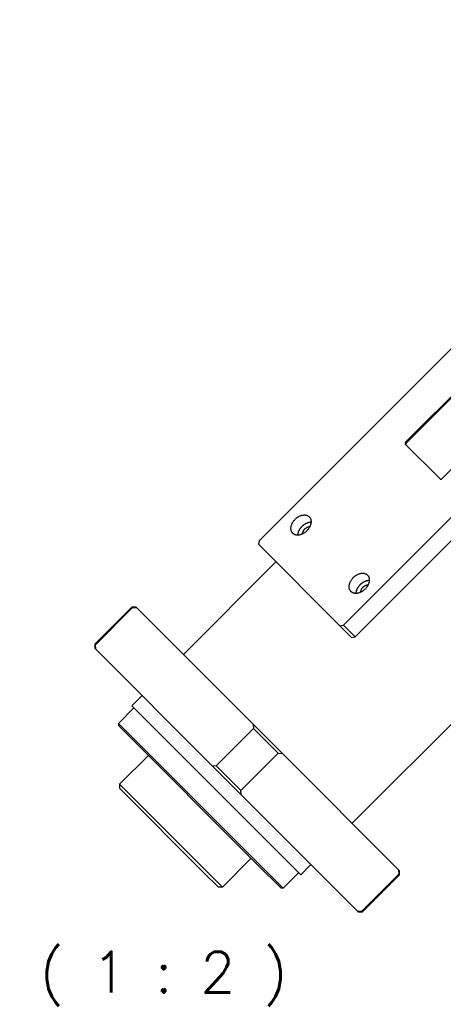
# Model space of a CAD drawing. Extents: x -336 to 855, y -4279 to -3403.
# Tile 14 of 19: x 535 to 608, y -3657 to -3488. Entities that reach past the tile are written whole.
import ezdxf

# ---------------------------------------------------------------- set-up
doc = ezdxf.new("R2010")
doc.units = 0
doc.header["$LTSCALE"] = 25.4
doc.linetypes.add('DASHEDBIDOT', pattern=[12.4, 3, -3, 0.2, -3, 0.2, -3])
doc.layers.add('ATA-TEXT', color=7, linetype='CONTINUOUS')
doc.layers.add('Layer0000', color=7, linetype='CONTINUOUS', lineweight=25)
doc.styles.get("Standard").update_dxf_attribs({"font": 'simplex.shx'})

msp = doc.modelspace()

# ---------------------------------------------------------------- linework, layer by layer
at = {"layer": 'Layer0000', "color": 7, "linetype": 'Continuous', "lineweight": 25}
for p, q in [((670.6742313, -3482.8794177), (575.9219226, -3577.6317263)), ((590.4219226, -3592.1317263), (685.1742313, -3497.3794177)), ((592.4219226, -3594.1317263), (687.1742313, -3499.3794177)), ((653.7628045, -3508.0408444), (601.0833493, -3560.7202996)), ((653.8878045, -3508.1658444), (601.2083493, -3560.8452996)), ((591.9041556, -3626.1408713), (706.1019008, -3511.9431262)), ((607.3333493, -3566.9702996), (660.0128045, -3514.2908444)), ((601.0315726, -3561.0220763), (607.0315726, -3567.0220763)), ((575.9219226, -3577.6317263), (575.8183692, -3578.2352797)), ((575.8183692, -3578.2352797), (589.8183692, -3592.2352797)), ((562.9127776, -3597.1494933), (578.8226802, -3581.2395907)), ((547.7099818, -3595.3817263), (554.0739428, -3589.0177653)), ((547.8076724, -3595.4794169), (554.1716334, -3589.1154559)), ((554.7810496, -3589.0177653), (554.0739428, -3589.0177653)), ((554.1716334, -3589.1154559), (554.0739428, -3589.0177653)), ((554.1716334, -3589.1154559), (554.9164315, -3589.1531472)), ((554.9164394, -3589.1531551), (554.7810496, -3589.0177653)), ((554.9164325, -3589.1531482), (574.9005008, -3609.1372165)), ((589.8183692, -3592.2352797), (590.4219226, -3592.1317263)), ((589.8183692, -3592.2352797), (591.8183692, -3594.2352797)), ((590.4219226, -3592.1317263), (592.4219226, -3594.1317263)), ((547.7099818, -3595.3817263), (547.7099818, -3596.0888331)), ((547.8076724, -3595.4794169), (547.7099818, -3595.3817263)), ((547.8453637, -3596.224215), (547.8076724, -3595.4794169)), ((591.8183692, -3594.2352797), (592.4219226, -3594.1317263)), ((547.8453716, -3596.2242229), (547.7099818, -3596.0888331)), ((547.8453647, -3596.224216), (567.829433, -3616.2082843)), ((554.0739428, -3605.9883281), (555.8417098, -3604.2205611)), ((551.7758458, -3608.9935319), (554.4274962, -3606.3418815)), ((583.0653209, -3634.9797061), (554.0739428, -3605.9883281)), ((551.7758458, -3608.9935319), (551.7758458, -3609.3470853)), ((575.9179814, -3633.1356675), (551.7758458, -3608.9935319)), ((574.9004969, -3609.1372126), (574.9381931, -3609.8820155)), ((579.9164331, -3614.1531488), (574.9005003, -3609.137216)), ((575.6162047, -3633.1874442), (551.7758458, -3609.3470853)), ((568.574232, -3616.2459766), (574.9381931, -3609.8820155)), ((579.1716334, -3614.1154559), (574.9381931, -3609.8820155)), ((572.8076724, -3620.4794169), (579.1716334, -3614.1154559)), ((579.1716334, -3614.1154559), (579.9164366, -3614.1531523)), ((579.9164325, -3614.1531482), (599.9005008, -3634.1372165)), ((551.9526225, -3619.4233569), (556.90237, -3614.4736094)), ((567.8294291, -3616.2082805), (568.574232, -3616.2459766)), ((572.8453652, -3621.2242166), (567.8294325, -3616.2082839)), ((572.8076724, -3620.4794169), (568.574232, -3616.2459766)), ((551.9526225, -3619.4233569), (551.9526225, -3620.1304637)), ((567.0414573, -3634.5121917), (551.9526225, -3619.4233569)), ((566.4379039, -3634.6157451), (551.9526225, -3620.1304637)), ((572.8453688, -3621.2242202), (572.8076724, -3620.4794169)), ((572.8453647, -3621.224216), (592.829433, -3641.2082843)), ((569.630292, -3637.1010264), (574.5800395, -3632.151279)), ((568.9231852, -3637.1010264), (566.4379039, -3634.6157451)), ((569.630292, -3637.1010264), (567.0414573, -3634.5121917)), ((579.7065637, -3637.2778031), (575.6162047, -3633.1874442)), ((580.060117, -3637.2778031), (575.9179814, -3633.1356675)), ((580.060117, -3637.2778031), (582.7117675, -3634.6261527)), ((583.0653209, -3634.9797061), (584.8330878, -3633.2119391)), ((600.0358836, -3634.2725993), (599.9004939, -3634.1372096)), ((599.9005018, -3634.1372175), (599.9381931, -3634.8820155)), ((600.0358836, -3634.9797061), (600.0358836, -3634.2725993)), ((593.574232, -3641.2459766), (599.9381931, -3634.8820155)), ((593.6719226, -3641.3436671), (600.0358836, -3634.9797061)), ((600.0358836, -3634.9797061), (599.9381931, -3634.8820155)), ((569.630292, -3637.1010264), (568.9231852, -3637.1010264)), ((580.060117, -3637.2778031), (579.7065637, -3637.2778031)), ((592.9648158, -3641.3436671), (592.8294261, -3641.2082774)), ((592.8294339, -3641.2082853), (593.574232, -3641.2459766)), ((592.9648158, -3641.3436671), (593.6719226, -3641.3436671)), ((593.6719226, -3641.3436671), (593.574232, -3641.2459766))]:
    msp.add_line(p, q, dxfattribs=at)
at = {"layer": 'Layer0000', "color": 251, "linetype": 'DASHEDBIDOT', "lineweight": 18}
msp.add_line((601.0833493, -3560.7202996), (601.2083493, -3560.8452996), dxfattribs=at)
at = {"layer": 'Layer0000', "color": 7, "linetype": 'Continuous', "lineweight": 25}
for points in [[(601.0833493, -3560.7202996), (600.9065726, -3560.8970763), (601.0315726, -3561.0220763)], [(601.2083493, -3560.8452996), (601.0315726, -3561.0220763), (601.1565726, -3561.1470763)], [(607.0315726, -3567.0220763), (607.1565726, -3567.1470763), (607.3333493, -3566.9702996)]]:
    msp.add_rational_spline(points, [1, 0.707106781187, 1], degree=2, dxfattribs=at)
for points, weights, knots in [([(581.7074565, -3576.3461924), (580.7074565, -3575.3461924), (582.1216701, -3573.9319789), (583.5358836, -3572.5177653), (584.5358836, -3573.5177653)], [1, 0.707106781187, 1, 0.707106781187, 1], [0, 0, 0, 0.25, 0.25, 0.5, 0.5, 0.5]), ([(584.5358836, -3573.5177653), (585.5358836, -3574.5177653), (584.1216701, -3575.9319789), (582.7074565, -3577.3461924), (581.7074565, -3576.3461924)], [1, 0.707106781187, 1, 0.707106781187, 1], [0.5, 0.5, 0.5, 0.75, 0.75, 1, 1, 1]), ([(582.5902992, -3576.6633497), (582.6145633, -3575.8390857), (583.3216701, -3575.1319789), (584.0287768, -3574.4248721), (584.8530409, -3574.400608)], [0.857864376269, 0.828427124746, 1, 0.828427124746, 0.857864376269], [0.10355339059, 0.10355339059, 0.10355339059, 0.25, 0.25, 0.39644660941, 0.39644660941, 0.39644660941]), ([(583.3907974, -3576.4554297), (583.3834389, -3575.99521), (583.7841701, -3575.5944789), (584.1849012, -3575.1937477), (584.6451208, -3575.2011062)], [0.860891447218, 0.820771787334, 1, 0.820771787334, 0.860891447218], [0.09701915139, 0.09701915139, 0.09701915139, 0.25, 0.25, 0.40298084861, 0.40298084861, 0.40298084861]), ([(591.7074565, -3586.3461924), (590.7074565, -3585.3461924), (592.1216701, -3583.9319789), (593.5358836, -3582.5177653), (594.5358836, -3583.5177653)], [1, 0.707106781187, 1, 0.707106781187, 1], [0, 0, 0, 0.25, 0.25, 0.5, 0.5, 0.5]), ([(594.5358836, -3583.5177653), (595.5358836, -3584.5177653), (594.1216701, -3585.9319789), (592.7074565, -3587.3461924), (591.7074565, -3586.3461924)], [1, 0.707106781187, 1, 0.707106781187, 1], [0.5, 0.5, 0.5, 0.75, 0.75, 1, 1, 1]), ([(592.5902992, -3586.6633497), (592.6145633, -3585.8390857), (593.3216701, -3585.1319789), (594.0287768, -3584.4248721), (594.8530409, -3584.400608)], [0.857864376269, 0.828427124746, 1, 0.828427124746, 0.857864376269], [0.10355339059, 0.10355339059, 0.10355339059, 0.25, 0.25, 0.39644660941, 0.39644660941, 0.39644660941]), ([(593.3907974, -3586.4554297), (593.3834389, -3585.99521), (593.7841701, -3585.5944789), (594.1849012, -3585.1937477), (594.6451208, -3585.2011062)], [0.860891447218, 0.820771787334, 1, 0.820771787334, 0.860891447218], [0.09701915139, 0.09701915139, 0.09701915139, 0.25, 0.25, 0.40298084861, 0.40298084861, 0.40298084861])]:
    msp.add_rational_spline(points, weights, degree=2, knots=knots, dxfattribs=at)

# ---------------------------------------------------------------- texts
at = {"layer": 'ATA-TEXT', "insert": (456.6277745, -3657.532707), "char_height": 7, "attachment_point": 7}
msp.add_mtext('GEOMETRIC VIEW ( 1 : 2 )', dxfattribs=at)

doc.saveas('drawing.dxf')
